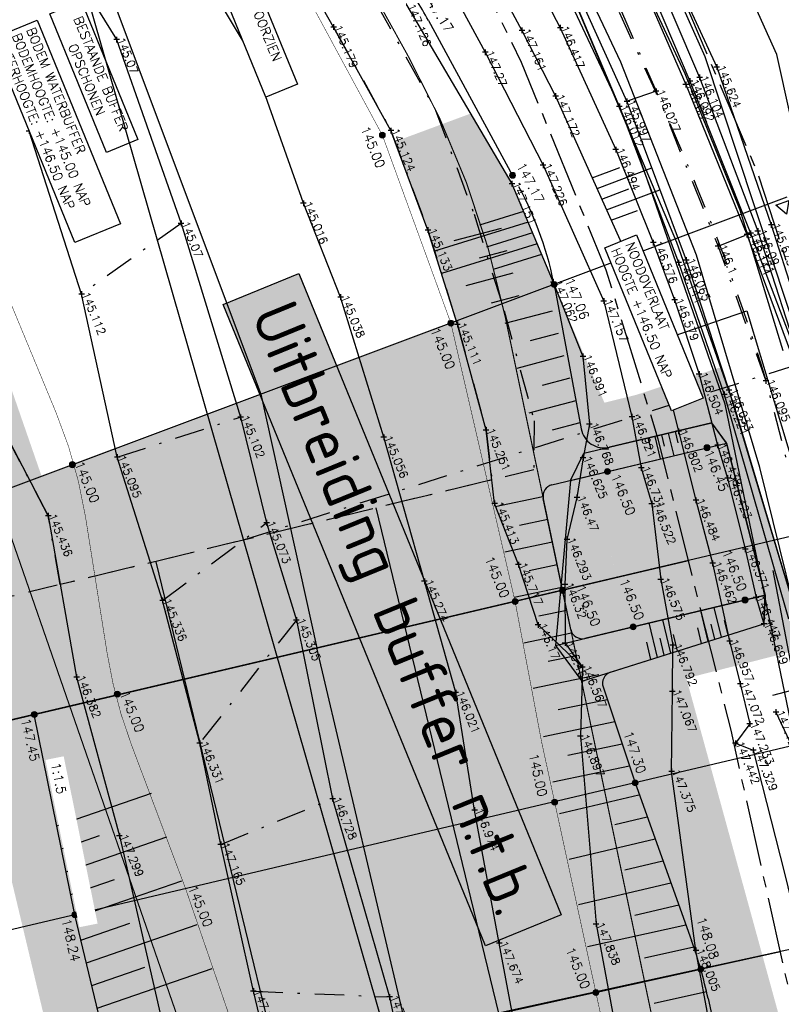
# Model space of a CAD drawing. Header units: metres. Extents: x 189938 to 192675, y 307646 to 311153.
# Tile 26 of 100: x 191661 to 191693, y 309056 to 309099. Entities that reach past the tile are written whole.
import ezdxf

# ---------------------------------------------------------------- set-up
doc = ezdxf.new("R2010")
doc.units = ezdxf.units.M
for name, pattern in [('1-200 CENTER', [4.28625, 2.8575, -0.47625, 0.47625, -0.47625]), ('1-200 DASHDOT', [2.54, 1.27, -0.635, 0, -0.635]), ('1-200 HIDDEN', [0.9525, 0.635, -0.3175])]:
    doc.linetypes.add(name, pattern=pattern)
for name, color, linetype in [('0-ALGEMENE TEKST', 1, 'Continuous'), ('PH-ALG-WERKGRENS', 3, '1-200 WERKGRENS'), ('PH-BEST-KADASTRALE-GRENS', 240, '1-200 CENTER'), ('PH-BEST-KANTVERHARDING', 252, 'Continuous'), ('PH-BEST-KL-LAAGSPANNING-ENEXIS', 12, '1-200 LAAGSPANNING'), ('PH-BEST-TALUD', 8, 'Continuous'), ('PH-HULPLIJNEN-DPROF', 6, '1-200 DASHDOT'), ('PH-HULPLIJNEN-LPROF', 3, '1-200 DASHDOT'), ('PH-INM-BODEM-TALUD', 8, 'Continuous'), ('PH-INM-HOOGTE', 30, 'Continuous'), ('PH-INM-HOOGTE-AANDUIDING', 30, 'Continuous'), ('PH-INM-KRUIN', 8, 'Continuous'), ('PH-INM-MIDDENLIJN-TALUD', 8, 'Continuous'), ('PH-INM-ONVERHARD', 8, 'Continuous'), ('PH-INM-RASTERHEKWERK HANDHaven', 6, '1-200 HEKWERK'), ('PH-INM-RASTERHEKWERK verwijderen', 240, '1-200 HEKWERK'), ('PH-INM-TEEN', 8, 'Continuous'), ('PH-INM-VLAKVERDICHTINGSLIJN', 8, 'Continuous'), ('PH-INM-WEGAS', 6, '1-200 DASHDOT'), ('PH-NIEUW-AAND-DPROF', 3, 'Continuous'), ('PH-NIEUW-BEPLANTING-GAZON-BERM', 75, 'Continuous'), ('PH-NIEUW-HOOGTES', 150, 'Continuous'), ('PH-NIEUW-TEKST', 7, 'Continuous'), ('PH-NIEUW-WEGAS', 2, '1-200 DASHDOT'), ('PH-ONTWERP-HULPLIJNEN', 150, 'Continuous'), ('PH-ONTWERP-WATERBUFFER', 7, 'Continuous'), ('PH-OPBREEK-GAZON-BERM', 75, 'Continuous')]:
    doc.layers.add(name, color=color, linetype=linetype)
doc.layers.add('PH-BEST-HOOGTE', color=20, linetype='Continuous', lineweight=9)
doc.styles.add('NLCS-ISO', font='NLCS-ISO.ttf')
doc.styles.add('ROMANS', font='romans.shx')
doc.linetypes.add('1-200 HEKWERK', pattern='A,1.5,-0.4,["X",ROMANS,S=0.24,R=0,X=-0.275,Y=-0.12],-0.05', length=1.95)
doc.linetypes.add('1-200 LAAGSPANNING', pattern='A,1.5,-0.6,["LS",ROMANS,S=0.24,R=0,X=-0.45,Y=-0.12],-0.05', length=2.15)
doc.linetypes.add('1-200 WERKGRENS', pattern='A,1.5,-0.6,["WERK",ROMANS,S=0.24,R=0,X=-0.5,Y=-0.12],-0.45', length=2.55)

# ---------------------------------------------------------------- blocks, each defined once
blk = doc.blocks.new('Hoogtepunt')
h = blk.add_hatch(color=256)
edge = h.paths.add_edge_path()
edge.add_arc((0, 0), 0.128, 0, 360)
blk.add_circle((0, 0), 0.128)

msp = doc.modelspace()

# ---------------------------------------------------------------- hatches: boundary and pattern name
at = {"layer": '0-ALGEMENE TEKST'}
h = msp.add_hatch(color=255, dxfattribs=at)
h.dxf.hatch_style = 1
h.paths.add_polyline_path([(191672.682, 309087.658), (191683.977, 309060.018), (191680.72, 309058.687), (191669.426, 309086.327)])
at = {"layer": 'PH-NIEUW-BEPLANTING-GAZON-BERM', "transparency": 33554534}
h = msp.add_hatch(color=256, dxfattribs=at)
h.dxf.hatch_style = 1
h.paths.add_polyline_path([(191655.355, 309096.942), (191652.223, 309095.409), (191661.336, 309057.187), (191668.298, 309059.6)])
h = msp.add_hatch(color=256, dxfattribs=at)
h.dxf.hatch_style = 1
h.paths.add_polyline_path([(191683.678, 309087.187), (191681.86, 309091.527), (191680.079, 309094.551), (191676.828, 309093.345), (191678.243, 309089.532), (191679.464, 309085.609)])
h = msp.add_hatch(color=256, dxfattribs=at)
h.dxf.hatch_style = 1
h.paths.add_polyline_path([(191685.049, 309078.901), (191685.844, 309082.09), (191683.678, 309087.187), (191679.464, 309085.609), (191681.532, 309075.738), (191685.774, 309076.627)])
h = msp.add_hatch(color=256, dxfattribs=at)
h.dxf.hatch_style = 1
edge = h.paths.add_edge_path()
edge.add_line((191679.464, 309085.609), (191661.6, 309078.922))
edge.add_line((191661.6, 309078.922), (191673.115, 309045.701))
edge.add_arc((191678.784, 309047.666), 6, 199.1162, 283.6396)
edge.add_line((191680.199, 309041.835), (191682.578, 309042.412))
edge.add_arc((191681.163, 309048.243), 6, 283.6396, 371.8337)
edge.add_line((191687.036, 309049.473), (191679.464, 309085.609))
h = msp.add_hatch(color=256, dxfattribs=at)
h.dxf.hatch_style = 1
h.paths.add_polyline_path([(191691.84, 309080.529), (191690.844, 309083.617), (191688.129, 309082.727), (191688.828, 309079.807)])
h = msp.add_hatch(color=256, dxfattribs=at)
h.dxf.hatch_style = 1
h.paths.add_polyline_path([(191688.828, 309079.807), (191688.129, 309082.727), (191687.236, 309082.434), (191688.245, 309079.667)])
h = msp.add_hatch(color=256, dxfattribs=at)
h.dxf.hatch_style = 1
h.paths.add_polyline_path([(191688.245, 309079.667), (191687.236, 309082.434), (191685.844, 309082.09), (191685.049, 309078.901)])
h = msp.add_hatch(color=256, dxfattribs=at)
h.dxf.hatch_style = 1
h.paths.add_polyline_path([(191693.775, 309074.094), (191691.84, 309080.529), (191685.049, 309078.901), (191685.774, 309076.627), (191687.109, 309072.437)])
h = msp.add_hatch(color=256, dxfattribs=at)
h.dxf.hatch_style = 1
h.paths.add_polyline_path([(191685.774, 309076.627), (191681.532, 309075.738), (191681.943, 309073.781), (191686.384, 309074.711)], flags=17)
h = msp.add_hatch(color=256, dxfattribs=at)
h.dxf.hatch_style = 1
h.paths.add_polyline_path([(191686.384, 309074.711), (191681.943, 309073.781), (191684.57, 309061.241), (191691.327, 309063.095), (191689.374, 309070.211), (191687.109, 309072.437)])
h = msp.add_hatch(color=256, dxfattribs=at)
h.dxf.hatch_style = 1
h.paths.add_polyline_path([(191694.489, 309071.512), (191693.775, 309074.094), (191690.576, 309073.268), (191691.501, 309070.752)])
h = msp.add_hatch(color=256, dxfattribs=at)
h.dxf.hatch_style = 1
h.paths.add_polyline_path([(191690.576, 309073.268), (191689.993, 309073.128), (191690.657, 309070.537), (191691.501, 309070.752)])
h = msp.add_hatch(color=256, dxfattribs=at)
h.dxf.hatch_style = 1
h.paths.add_polyline_path([(191690.657, 309070.537), (191689.993, 309073.128), (191687.109, 309072.437), (191689.374, 309070.211)], flags=17)
h = msp.add_hatch(color=256, dxfattribs=at)
h.dxf.hatch_style = 1
h.paths.add_polyline_path([(191692.385, 309059.238), (191691.327, 309063.095), (191684.57, 309061.241), (191685.392, 309057.318)])
h = msp.add_hatch(color=256, dxfattribs=at)
h.dxf.hatch_style = 1
h.paths.add_polyline_path([(191669.607, 309055.82), (191668.298, 309059.6), (191661.336, 309057.187), (191662.268, 309053.276)])
h = msp.add_hatch(color=256, dxfattribs=at)
h.dxf.hatch_style = 1
h.paths.add_polyline_path([(191693.444, 309055.38), (191692.385, 309059.238), (191685.392, 309057.318), (191686.214, 309053.396)])
at = {"layer": 'PH-OPBREEK-GAZON-BERM', "transparency": 33554585}
h = msp.add_hatch(color=256, dxfattribs=at)
h.dxf.hatch_style = 1
edge = h.paths.add_edge_path()
edge.add_line((191661.6, 309078.922), (191655.355, 309096.942))
edge.add_line((191655.355, 309096.942), (191652.223, 309095.409))
edge.add_line((191652.223, 309095.409), (191661.336, 309057.187))
edge.add_line((191661.336, 309057.187), (191662.268, 309053.276))
edge.add_line((191662.268, 309053.276), (191663.2, 309049.366))
edge.add_line((191663.2, 309049.366), (191664.133, 309045.456))
edge.add_line((191664.133, 309045.456), (191665.065, 309041.545))
edge.add_line((191665.065, 309041.545), (191667.415, 309031.689))
edge.add_line((191667.415, 309031.689), (191667.766, 309030.216))
edge.add_arc((191677.493, 309032.535), 10, 193.4097, 247.4895)
edge.add_arc((191677.493, 309032.535), 10, 247.4895, 283.6396)
edge.add_line((191679.852, 309022.817), (191684.921, 309024.047))
edge.add_line((191684.921, 309024.047), (191690.963, 309025.513))
edge.add_arc((191688.604, 309035.231), 10, 283.6396, 329.4933)
edge.add_arc((191688.604, 309035.231), 10, 329.4937, 375.517)
edge.add_line((191698.24, 309037.906), (191697.825, 309039.418))
edge.add_line((191697.825, 309039.418), (191694.503, 309051.523))
edge.add_line((191694.503, 309051.523), (191693.444, 309055.38))
edge.add_line((191693.444, 309055.38), (191692.385, 309059.238))
edge.add_line((191692.385, 309059.238), (191691.327, 309063.095))
edge.add_line((191691.327, 309063.095), (191689.374, 309070.211))
edge.add_line((191689.374, 309070.211), (191687.109, 309072.437))
edge.add_line((191687.109, 309072.437), (191686.384, 309074.711))
edge.add_line((191686.384, 309074.711), (191685.774, 309076.627))
edge.add_line((191685.774, 309076.627), (191685.049, 309078.901))
edge.add_line((191685.049, 309078.901), (191685.844, 309082.09))
edge.add_line((191685.844, 309082.09), (191683.678, 309087.187))
edge.add_line((191683.678, 309087.187), (191679.464, 309085.609))
edge.add_line((191679.464, 309085.609), (191661.6, 309078.922))
h = msp.add_hatch(color=256, dxfattribs=at)
h.dxf.hatch_style = 1
h.paths.add_polyline_path([(191688.129, 309082.727), (191687.236, 309082.434), (191685.844, 309082.09), (191685.049, 309078.901), (191685.774, 309076.627), (191687.109, 309072.437), (191689.374, 309070.211), (191690.657, 309070.537), (191691.501, 309070.752), (191694.489, 309071.512), (191693.775, 309074.094), (191691.84, 309080.529), (191690.844, 309083.617)], flags=17)

# ---------------------------------------------------------------- linework, layer by layer
at = {"layer": '0-ALGEMENE TEKST'}
msp.add_lwpolyline([(191672.682, 309087.658), (191683.977, 309060.018), (191680.72, 309058.687), (191669.426, 309086.327)], close=True, dxfattribs=at)
at = {"layer": 'PH-ALG-WERKGRENS', "ltscale": 1.25, "flags": 128}
msp.add_lwpolyline([(191688.804, 309084.952), (191691.975, 309086.057), (191696.692, 309070.418), (191693.082, 309069.477)], dxfattribs=at)
at = {"layer": 'PH-BEST-KADASTRALE-GRENS', "flags": 128}
for points in [[(191728.357, 309124.625), (191711.783, 309122.734), (191691.501, 309120.23), (191686.52, 309119.044), (191685.682, 309118.699), (191683.978, 309116.71), (191683.346, 309115.067), (191682.892, 309113.097), (191683.593, 309111.08), (191688.864, 309100.413), (191691.161, 309094.999), (191692.477, 309091.896), (191694.671, 309085.125), (191701.529, 309055.527), (191708.242, 309023.739), (191710.859, 309006.395), (191711.52, 309000)], [(191701.266, 309020.164), (191695.823, 309047.676), (191691.299, 309067.971), (191688.162, 309080.514), (191685.925, 309087.798), (191682.279, 309096.747), (191679.262, 309102.928), (191674.301, 309111.839), (191672.332, 309114.615)]]:
    msp.add_lwpolyline(points, dxfattribs=at)
at = {"layer": 'PH-BEST-KANTVERHARDING', "color": 8}
for points in [[(191697.771, 309070.22), (191694.43, 309084.151), (191690.179, 309096.999), (191685.789, 309106.831), (191682.631, 309114.71), (191683.81, 309117.63), (191685.681, 309119.24), (191688.55, 309120.27)], [(191697.771, 309070.22), (191696.64, 309078.651), (191695.869, 309084.51), (191694.449, 309091.78), (191693.27, 309097.091), (191691.03, 309102.09), (191688.55, 309106.311), (191686.78, 309109.73), (191685.99, 309112.51), (191686.1, 309115.6), (191686.879, 309117.789), (191687.45, 309118.84), (191688.55, 309120.27)], [(191705.779, 308972.995), (191705.541, 308974.69), (191708.2, 308981.601), (191708.35, 308982.7), (191708.251, 308984.36), (191707.46, 308989.64), (191705.389, 309004.73), (191704.43, 309014.021), (191703.251, 309020.339), (191703.111, 309020.33), (191702.47, 309024.779), (191701.65, 309028.95), (191699.9, 309038.43), (191694.591, 309064.86), (191691.05, 309082.031), (191687.219, 309093.09), (191683.581, 309101.75), (191679.639, 309108.62), (191676.491, 309114.469), (191677.376, 309114.51)], [(191683.092, 309109.758), (191684.656, 309106.281), (191689.309, 309096.286)], [(191689.804, 309088.445), (191686.553, 309096.772), (191682.726, 309104.851)], [(191689.309, 309096.286), (191691.681, 309090.403), (191693.533, 309084.337)], [(191694.822, 309070.042), (191692.536, 309079.304), (191689.804, 309088.445)], [(191705.779, 308972.995), (191708.279, 308980.759), (191708.612, 308984.049), (191707.179, 308994.52), (191705.919, 309003.183), (191705.161, 309012.046), (191704.134, 309018.172), (191703.598, 309024.679), (191699.829, 309042.366), (191695.582, 309061.987), (191693.119, 309074.855)]]:
    msp.add_lwpolyline(points, dxfattribs=at)
at = {"layer": 'PH-BEST-KL-LAAGSPANNING-ENEXIS'}
msp.add_lwpolyline([(191616.598, 309162.21), (191628.445, 309154.705), (191633.705, 309151.101), (191641.617, 309145.344), (191648.218, 309140.42), (191650.164, 309138.925), (191653.619, 309136.336), (191663.993, 309127.857), (191666.903, 309125.327), (191668.398, 309123.62), (191669.852, 309122.426), (191673.177, 309119.729), (191675.752, 309117.017), (191676.891, 309115.42), (191678.7, 309112.261), (191684.333, 309099.983), (191688.95, 309089.004), (191691.42, 309081.98), (191694.595, 309071.349), (191698.896, 309052.464), (191702.833, 309033.649), (191705.542, 309019.152), (191707.168, 309007.362)], dxfattribs=at)
at = {"layer": 'PH-BEST-TALUD'}
for points in [[(191685.32, 309091.781), (191686.515, 309092.228)], [(191685.525, 309091.323), (191687.886, 309092.207)], [(191685.73, 309090.866), (191686.896, 309091.303)], [(191685.935, 309090.409), (191688.236, 309091.271)], [(191682.361, 309090.333), (191680.461, 309089.742)], [(191686.14, 309089.952), (191687.276, 309090.377)], [(191682.555, 309089.87), (191678.528, 309088.616)], [(191682.749, 309089.406), (191680.758, 309088.787)], [(191682.943, 309088.943), (191678.825, 309087.661)], [(191683.137, 309088.48), (191681.056, 309087.832)], [(191684.962, 309079.909), (191690.466, 309081.228)], [(191691.107, 309080.358), (191690.466, 309081.228)], [(191688.595, 309080.779), (191688.828, 309079.807)], [(191688.887, 309080.849), (191689.005, 309080.357)], [(191684.379, 309078.741), (191691.108, 309080.353)], [(191687.72, 309080.57), (191687.838, 309080.078)], [(191688.012, 309080.64), (191688.245, 309079.667)], [(191688.304, 309080.709), (191688.421, 309080.218)], [(191692.764, 309073.797), (191691.107, 309080.358)], [(191684.379, 309078.741), (191684.962, 309079.909)], [(191684.379, 309078.741), (191683.741, 309071.63)], [(191690.183, 309019.15), (191676.011, 309077.555)], [(191680.429, 309017.995), (191666.539, 309075.237)], [(191683.741, 309071.63), (191692.763, 309073.792)], [(191692.764, 309073.797), (191692.712, 309072.561)], [(191688.706, 309071.295), (191688.361, 309072.737)], [(191684.877, 309070.085), (191692.712, 309072.561)], [(191688.133, 309071.114), (191687.777, 309072.597)], [(191688.42, 309071.205), (191688.244, 309071.936)], [(191688.993, 309071.386), (191688.823, 309072.096)], [(191683.741, 309071.63), (191684.877, 309070.085)], [(191687.846, 309071.023), (191687.666, 309071.775)]]:
    msp.add_lwpolyline(points, dxfattribs=at)
at = {"layer": 'PH-HULPLIJNEN-DPROF'}
for points in [[(191671.531, 309102.954), (191674.181, 309098.281), (191676.651, 309093.822), (191678.243, 309089.532), (191679.51, 309085.462), (191680.75, 309080.912), (191680.996, 309078.764), (191662.406, 309074.253), (191661.883, 309077.219), (191659.645, 309081.49), (191656.857, 309091.021), (191655.146, 309097.765), (191653.597, 309104.72)], [(191676.013, 309099.308), (191678.565, 309094.701), (191680.231, 309090.21), (191681.526, 309086.05), (191682.818, 309081.31), (191682.799, 309079.202), (191660.231, 309073.726), (191659.872, 309076.533), (191657.688, 309080.7), (191654.831, 309090.468), (191653.103, 309097.278), (191651.562, 309104.196)]]:
    msp.add_lwpolyline(points, dxfattribs=at)
at = {"layer": 'PH-HULPLIJNEN-LPROF', "color": 2}
msp.add_line((191670.295, 309076.175), (191701.125, 309085.942), dxfattribs=at)
at = {"layer": 'PH-HULPLIJNEN-LPROF'}
for points in [[(191688.071, 309095.511), (191686.812, 309095.076)], [(191667.609, 309089.819), (191663.32, 309086.772)], [(191690.741, 309088.834), (191691.986, 309089.336)], [(191692.804, 309083.028), (191692.819, 309083.032)], [(191664.862, 309079.747), (191670.171, 309081.467)], [(191666.809, 309073.572), (191671.29, 309076.918)], [(191672.575, 309072.724), (191668.411, 309067.416)], [(191669.318, 309063.053), (191674.137, 309065.02)], [(191670.726, 309056.731), (191676.59, 309056.48)]]:
    msp.add_lwpolyline(points, dxfattribs=at)
at = {"layer": 'PH-INM-BODEM-TALUD'}
for points in [[(191684.895, 309070.69), (191684.809, 309067.72), (191685.482, 309059.617), (191686.944, 309051.796), (191688.61, 309043.932), (191690.575, 309035.272), (191691.407, 309028.895), (191682.642, 309027.22), (191678.363, 309026.741), (191676.409, 309033.926), (191674.305, 309041.377), (191672.488, 309049.375), (191670.726, 309056.731), (191669.318, 309063.053), (191668.411, 309067.416), (191666.809, 309073.572), (191664.862, 309079.747), (191663.32, 309086.772), (191661.059, 309093.799), (191659.376, 309100.321), (191657.283, 309107.757), (191656.124, 309112.76), (191654.332, 309118.453), (191651.293, 309124.158)], [(191654.332, 309118.453), (191658.898, 309115.191), (191659.116, 309111.455), (191659.546, 309108.358), (191661.245, 309103.513), (191664.833, 309097.742), (191667.609, 309089.819), (191670.171, 309081.467), (191671.29, 309076.918), (191672.575, 309072.724), (191674.137, 309065.02), (191676.59, 309056.48), (191678.31, 309048.02), (191680.642, 309039.807), (191681.957, 309034.605)], [(191687.065, 309032.5), (191685.144, 309041.886), (191682.796, 309050.894), (191681.315, 309058.803), (191680.253, 309064.535), (191679.437, 309069.598), (191678.092, 309074.395), (191676.34, 309080.6), (191674.48, 309086.646), (191672.878, 309090.689), (191670.598, 309097.135), (191668.238, 309101.077)]]:
    msp.add_lwpolyline(points, dxfattribs=at)
at = {"layer": 'PH-INM-HOOGTE', "flags": 128}
for points in [[(191684.067, 309098.25), (191683.823, 309098.25)], [(191683.945, 309098.372), (191683.945, 309098.128)], [(191664.833, 309097.864), (191664.833, 309097.62)], [(191664.955, 309097.742), (191664.711, 309097.742)], [(191670.72, 309097.135), (191670.476, 309097.135)], [(191670.598, 309097.257), (191670.598, 309097.013)], [(191680.836, 309097.195), (191680.592, 309097.195)], [(191680.714, 309097.317), (191680.714, 309097.073)], [(191689.531, 309096.071), (191689.531, 309095.827)], [(191690.063, 309096.109), (191689.819, 309096.109)], [(191689.941, 309096.231), (191689.941, 309095.987)], [(191689.653, 309095.949), (191689.409, 309095.949)], [(191686.609, 309094.858), (191686.365, 309094.858)], [(191686.487, 309094.98), (191686.487, 309094.736)], [(191661.181, 309093.799), (191660.937, 309093.799)], [(191661.059, 309093.921), (191661.059, 309093.677)], [(191686.332, 309093.12), (191686.332, 309092.876)], [(191686.454, 309092.998), (191686.21, 309092.998)], [(191683.322, 309092.328), (191683.078, 309092.328)], [(191683.2, 309092.45), (191683.2, 309092.206)], [(191673, 309090.689), (191672.756, 309090.689)], [(191672.878, 309090.811), (191672.878, 309090.567)], [(191667.731, 309089.819), (191667.487, 309089.819)], [(191667.609, 309089.941), (191667.609, 309089.697)], [(191692.262, 309089.392), (191692.018, 309089.392)], [(191692.14, 309089.514), (191692.14, 309089.27)], [(191692.574, 309089.485), (191692.33, 309089.485)], [(191692.452, 309089.607), (191692.452, 309089.363)], [(191688.069, 309088.99), (191687.825, 309088.99)], [(191687.947, 309089.112), (191687.947, 309088.868)], [(191689.164, 309088.133), (191688.92, 309088.133)], [(191689.042, 309088.255), (191689.042, 309088.011)], [(191663.442, 309086.772), (191663.198, 309086.772)], [(191663.32, 309086.894), (191663.32, 309086.65)], [(191674.48, 309086.768), (191674.48, 309086.524)], [(191674.602, 309086.646), (191674.358, 309086.646)], [(191685.938, 309086.469), (191685.694, 309086.469)], [(191685.816, 309086.591), (191685.816, 309086.347)], [(191688.99, 309086.52), (191688.746, 309086.52)], [(191688.868, 309086.642), (191688.868, 309086.398)], [(191690.041, 309083.323), (191689.797, 309083.323)], [(191689.919, 309083.445), (191689.919, 309083.201)], [(191691.005, 309082.567), (191691.005, 309082.323)], [(191691.127, 309082.445), (191690.883, 309082.445)], [(191670.293, 309081.467), (191670.049, 309081.467)], [(191670.171, 309081.589), (191670.171, 309081.345)], [(191687.153, 309081.486), (191686.909, 309081.486)], [(191687.031, 309081.608), (191687.031, 309081.364)], [(191676.462, 309080.6), (191676.218, 309080.6)], [(191676.34, 309080.722), (191676.34, 309080.478)], [(191690.719, 309080.382), (191690.719, 309080.138)], [(191690.841, 309080.26), (191690.597, 309080.26)], [(191664.984, 309079.747), (191664.74, 309079.747)], [(191664.862, 309079.869), (191664.862, 309079.625)], [(191687.55, 309079.281), (191687.306, 309079.281)], [(191687.428, 309079.403), (191687.428, 309079.159)], [(191691.272, 309078.842), (191691.028, 309078.842)], [(191691.15, 309078.964), (191691.15, 309078.72)], [(191687.882, 309077.861), (191687.882, 309077.617)], [(191688.004, 309077.739), (191687.76, 309077.739)], [(191662.005, 309077.219), (191661.761, 309077.219)], [(191661.883, 309077.341), (191661.883, 309077.097)], [(191671.29, 309077.04), (191671.29, 309076.796)], [(191671.412, 309076.918), (191671.168, 309076.918)], [(191692.033, 309075.774), (191691.789, 309075.774)], [(191691.911, 309075.896), (191691.911, 309075.652)], [(191678.092, 309074.517), (191678.092, 309074.273)], [(191688.39, 309074.471), (191688.146, 309074.471)], [(191688.268, 309074.593), (191688.268, 309074.349)], [(191678.214, 309074.395), (191677.97, 309074.395)], [(191666.931, 309073.572), (191666.687, 309073.572)], [(191666.809, 309073.694), (191666.809, 309073.45)], [(191692.498, 309073.699), (191692.254, 309073.699)], [(191692.376, 309073.821), (191692.376, 309073.577)], [(191672.697, 309072.724), (191672.453, 309072.724)], [(191672.575, 309072.846), (191672.575, 309072.602)], [(191692.834, 309072.561), (191692.59, 309072.561)], [(191692.712, 309072.683), (191692.712, 309072.439)], [(191688.92, 309071.638), (191688.676, 309071.638)], [(191688.798, 309071.76), (191688.798, 309071.516)], [(191663.232, 309070.262), (191662.988, 309070.262)], [(191663.11, 309070.384), (191663.11, 309070.14)], [(191688.773, 309069.765), (191688.773, 309069.521)], [(191679.559, 309069.598), (191679.315, 309069.598)], [(191679.437, 309069.72), (191679.437, 309069.476)], [(191688.895, 309069.643), (191688.651, 309069.643)], [(191684.931, 309067.72), (191684.687, 309067.72)], [(191684.809, 309067.842), (191684.809, 309067.598)], [(191668.533, 309067.416), (191668.289, 309067.416)], [(191668.411, 309067.538), (191668.411, 309067.294)], [(191688.863, 309066.203), (191688.619, 309066.203)], [(191688.741, 309066.325), (191688.741, 309066.081)], [(191674.137, 309065.142), (191674.137, 309064.898)], [(191674.259, 309065.02), (191674.015, 309065.02)], [(191680.253, 309064.657), (191680.253, 309064.413)], [(191680.375, 309064.535), (191680.131, 309064.535)], [(191665.072, 309063.419), (191664.828, 309063.419)], [(191664.95, 309063.541), (191664.95, 309063.297)], [(191669.44, 309063.053), (191669.196, 309063.053)], [(191669.318, 309063.175), (191669.318, 309062.931)], [(191685.604, 309059.617), (191685.36, 309059.617)], [(191685.482, 309059.739), (191685.482, 309059.495)], [(191681.437, 309058.803), (191681.193, 309058.803)], [(191681.315, 309058.925), (191681.315, 309058.681)], [(191689.91, 309058.486), (191689.666, 309058.486)], [(191689.788, 309058.608), (191689.788, 309058.364)], [(191670.848, 309056.731), (191670.604, 309056.731)], [(191670.726, 309056.853), (191670.726, 309056.609)], [(191676.59, 309056.602), (191676.59, 309056.358)], [(191676.712, 309056.48), (191676.468, 309056.48)]]:
    msp.add_lwpolyline(points, dxfattribs=at)
at = {"layer": 'PH-INM-HOOGTE'}
for p in [(191683.945, 309098.25), (191664.833, 309097.742), (191670.598, 309097.135), (191680.714, 309097.195), (191689.941, 309096.109), (191689.531, 309095.949), (191686.487, 309094.858), (191661.059, 309093.799), (191686.332, 309092.998), (191683.2, 309092.328), (191672.878, 309090.689), (191667.609, 309089.819), (191692.14, 309089.392), (191692.452, 309089.485), (191687.947, 309088.99), (191689.042, 309088.133), (191663.32, 309086.772), (191674.48, 309086.646), (191685.816, 309086.469), (191688.868, 309086.52), (191689.919, 309083.323), (191691.005, 309082.445), (191670.171, 309081.467), (191687.031, 309081.486), (191676.34, 309080.6), (191690.719, 309080.26), (191664.862, 309079.747), (191687.428, 309079.281), (191691.15, 309078.842), (191687.882, 309077.739), (191661.883, 309077.219), (191671.29, 309076.918), (191691.911, 309075.774), (191688.268, 309074.471), (191678.092, 309074.395), (191666.809, 309073.572), (191692.376, 309073.699), (191672.575, 309072.724), (191692.712, 309072.561), (191688.798, 309071.638), (191663.11, 309070.262), (191679.437, 309069.598), (191688.773, 309069.643), (191684.809, 309067.72), (191668.411, 309067.416), (191688.741, 309066.203), (191674.137, 309065.02), (191680.253, 309064.535), (191664.95, 309063.419), (191669.318, 309063.053), (191685.482, 309059.617), (191681.315, 309058.803), (191689.788, 309058.486), (191670.726, 309056.731), (191676.59, 309056.48)]:
    msp.add_point(p, dxfattribs=at)
at = {"layer": 'PH-INM-HOOGTE-AANDUIDING', "flags": 128}
for points in [[(191674.303, 309098.281), (191674.059, 309098.281)], [(191674.181, 309098.403), (191674.181, 309098.159)], [(191682.293, 309098.256), (191682.293, 309098.012)], [(191682.415, 309098.134), (191682.171, 309098.134)], [(191690.808, 309096.559), (191690.564, 309096.559)], [(191690.686, 309096.681), (191690.686, 309096.437)], [(191688.071, 309095.633), (191688.071, 309095.389)], [(191689.47, 309095.803), (191689.226, 309095.803)], [(191689.348, 309095.925), (191689.348, 309095.681)], [(191683.862, 309095.303), (191683.618, 309095.303)], [(191683.74, 309095.425), (191683.74, 309095.181)], [(191688.193, 309095.511), (191687.949, 309095.511)], [(191686.934, 309095.076), (191686.69, 309095.076)], [(191686.812, 309095.198), (191686.812, 309094.954)], [(191676.651, 309093.944), (191676.651, 309093.7)], [(191676.773, 309093.822), (191676.529, 309093.822)], [(191681.982, 309091.527), (191681.738, 309091.527)], [(191681.86, 309091.649), (191681.86, 309091.405)], [(191693.155, 309089.75), (191692.911, 309089.75)], [(191693.033, 309089.872), (191693.033, 309089.628)], [(191678.365, 309089.532), (191678.121, 309089.532)], [(191678.243, 309089.654), (191678.243, 309089.41)], [(191692.108, 309089.336), (191691.864, 309089.336)], [(191691.986, 309089.458), (191691.986, 309089.214)], [(191690.741, 309088.956), (191690.741, 309088.712)], [(191690.863, 309088.834), (191690.619, 309088.834)], [(191689.493, 309088.24), (191689.249, 309088.24)], [(191689.371, 309088.362), (191689.371, 309088.118)], [(191683.76, 309087.286), (191683.516, 309087.286)], [(191683.638, 309087.408), (191683.638, 309087.164)], [(191687.581, 309087.011), (191687.337, 309087.011)], [(191687.459, 309087.133), (191687.459, 309086.889)], [(191679.632, 309085.462), (191679.388, 309085.462)], [(191679.51, 309085.584), (191679.51, 309085.34)], [(191684.918, 309084.209), (191684.918, 309083.965)], [(191685.04, 309084.087), (191684.796, 309084.087)], [(191692.926, 309083.028), (191692.682, 309083.028)], [(191692.804, 309083.15), (191692.804, 309082.906)], [(191691.331, 309082.631), (191691.087, 309082.631)], [(191691.209, 309082.753), (191691.209, 309082.509)], [(191685.196, 309081.282), (191685.196, 309081.038)], [(191680.872, 309080.912), (191680.628, 309080.912)], [(191680.75, 309081.034), (191680.75, 309080.79)], [(191685.318, 309081.16), (191685.074, 309081.16)], [(191689.161, 309080.862), (191688.917, 309080.862)], [(191689.039, 309080.984), (191689.039, 309080.74)], [(191685.047, 309079.713), (191684.803, 309079.713)], [(191684.925, 309079.835), (191684.925, 309079.591)], [(191681.113, 309077.871), (191681.113, 309077.627)], [(191684.783, 309078.011), (191684.539, 309078.011)], [(191684.661, 309078.133), (191684.661, 309077.889)], [(191689.906, 309077.888), (191689.662, 309077.888)], [(191689.784, 309078.01), (191689.784, 309077.766)], [(191681.235, 309077.749), (191680.991, 309077.749)], [(191684.353, 309076.198), (191684.109, 309076.198)], [(191684.231, 309076.32), (191684.231, 309076.076)], [(191690.505, 309075.293), (191690.505, 309075.049)], [(191682.263, 309075.117), (191682.019, 309075.117)], [(191682.141, 309075.239), (191682.141, 309074.995)], [(191690.627, 309075.171), (191690.383, 309075.171)], [(191684.264, 309074.258), (191684.02, 309074.258)], [(191684.142, 309074.38), (191684.142, 309074.136)], [(191683.108, 309072.511), (191682.864, 309072.511)], [(191682.986, 309072.633), (191682.986, 309072.389)], [(191691.233, 309071.934), (191691.233, 309071.69)], [(191684.273, 309071.728), (191684.029, 309071.728)], [(191684.151, 309071.85), (191684.151, 309071.606)], [(191691.355, 309071.812), (191691.111, 309071.812)], [(191685.017, 309070.69), (191684.773, 309070.69)], [(191684.895, 309070.812), (191684.895, 309070.568)], [(191691.821, 309069.971), (191691.577, 309069.971)], [(191691.699, 309070.093), (191691.699, 309069.849)], [(191693.353, 309068.757), (191693.109, 309068.757)], [(191693.231, 309068.879), (191693.231, 309068.635)], [(191692.227, 309068.247), (191691.983, 309068.247)], [(191692.105, 309068.369), (191692.105, 309068.125)], [(191691.612, 309067.412), (191691.368, 309067.412)], [(191691.49, 309067.534), (191691.49, 309067.29)], [(191692.259, 309067.235), (191692.259, 309066.991)], [(191692.381, 309067.113), (191692.137, 309067.113)]]:
    msp.add_lwpolyline(points, dxfattribs=at)
at = {"layer": 'PH-INM-HOOGTE-AANDUIDING'}
for p in [(191674.181, 309098.281), (191682.293, 309098.134), (191690.686, 309096.559), (191689.348, 309095.803), (191683.74, 309095.303), (191688.071, 309095.511), (191686.812, 309095.076), (191676.651, 309093.822), (191681.86, 309091.527), (191693.033, 309089.75), (191678.243, 309089.532), (191691.986, 309089.336), (191690.741, 309088.834), (191689.371, 309088.24), (191683.638, 309087.286), (191687.459, 309087.011), (191679.51, 309085.462), (191684.918, 309084.087), (191692.804, 309083.028), (191691.209, 309082.631), (191680.75, 309080.912), (191685.196, 309081.16), (191689.039, 309080.862), (191684.925, 309079.713), (191684.661, 309078.011), (191689.784, 309077.888), (191681.113, 309077.749), (191684.231, 309076.198), (191682.141, 309075.117), (191690.505, 309075.171), (191684.142, 309074.258), (191682.986, 309072.511), (191684.151, 309071.728), (191691.233, 309071.812), (191684.895, 309070.69), (191691.699, 309069.971), (191693.231, 309068.757), (191692.105, 309068.247), (191691.49, 309067.412), (191692.259, 309067.113)]:
    msp.add_point(p, dxfattribs=at)
at = {"layer": 'PH-INM-KRUIN'}
for points in [[(191647.384, 309135.24), (191648.727, 309132.828), (191650.103, 309131.618), (191655.235, 309127.185), (191659.584, 309123.373), (191664.179, 309118.456), (191667.618, 309114.639), (191669.721, 309112.527), (191670.864, 309110.445), (191674.469, 309104.126), (191677.339, 309099.206), (191681.86, 309091.527), (191683.638, 309087.286), (191684.918, 309084.087), (191685.196, 309081.16), (191684.925, 309079.713), (191684.661, 309078.011), (191684.231, 309076.198), (191684.142, 309074.258), (191684.151, 309071.728), (191684.895, 309070.69)], [(191693.231, 309068.757), (191694.886, 309065.248), (191696.159, 309059.154), (191697.413, 309053.472), (191698.694, 309047.498), (191699.874, 309041.137), (191700.881, 309036.259), (191701.988, 309030.834), (191703.911, 309021.034), (191704.37, 309016.399)]]:
    msp.add_lwpolyline(points, dxfattribs=at)
at = {"layer": 'PH-INM-MIDDENLIJN-TALUD'}
msp.add_lwpolyline([(191649.795, 309135.846), (191652.693, 309132.503), (191655.805, 309129.217), (191661.641, 309123.522), (191665.345, 309120.247), (191669.746, 309115.134), (191673.19, 309110.001), (191676.027, 309105.838), (191680.714, 309097.195), (191683.2, 309092.328), (191685.816, 309086.469), (191687.031, 309081.486), (191687.428, 309079.281), (191687.882, 309077.739), (191688.268, 309074.471), (191688.798, 309071.638)], dxfattribs=at)
at = {"layer": 'PH-INM-ONVERHARD'}
for points in [[(191698.795, 309123.31), (191691.906, 309122.255), (191689.663, 309121.853), (191686.472, 309120.967), (191684.171, 309119.272), (191683.361, 309118.382), (191682.452, 309116.865), (191682.047, 309115.336), (191682.17, 309112.752), (191682.922, 309110.38), (191683.926, 309108.182), (191685.893, 309103.763), (191689.348, 309095.803), (191691.986, 309089.336), (191694.236, 309083.26), (191696.519, 309073.551)], [(191678.064, 309113.883), (191678.507, 309112.969), (191678.818, 309112.282), (191679.707, 309110.405), (191680.49, 309108.317), (191683.143, 309102.918), (191684.198, 309100.867), (191686.812, 309095.076), (191689.371, 309088.24), (191691.209, 309082.631), (191694.163, 309072.794)]]:
    msp.add_lwpolyline(points, dxfattribs=at)
at = {"layer": 'PH-INM-RASTERHEKWERK HANDHaven'}
msp.add_lwpolyline([(191699.137, 309121.703), (191692.265, 309120.788), (191688.865, 309120.123), (191687.161, 309119.56), (191685.176, 309118.603), (191684.323, 309117.762), (191683.357, 309116.14), (191683.154, 309114.635), (191683.184, 309113.43), (191683.454, 309112.403), (191684.352, 309110.544), (191685.392, 309108.307), (191687.022, 309104.476), (191690.686, 309096.559), (191693.033, 309089.75), (191695.005, 309083.551), (191697.361, 309073.674)], dxfattribs=at)
at = {"layer": 'PH-INM-RASTERHEKWERK HANDHaven', "flags": 128}
for points in [[(191674.207, 309112.936), (191675.431, 309111.05), (191676.399, 309109.426), (191677.795, 309106.498), (191682.293, 309098.134), (191683.74, 309095.303), (191687.459, 309087.011), (191688.527, 309082.856)], [(191691.507, 309070.731), (191691.699, 309069.971), (191692.105, 309068.247), (191691.49, 309067.412), (191692.259, 309067.113), (191693.606, 309061.811), (191694.911, 309056.453), (191694.291, 309055.99), (191695.187, 309055.671), (191696.382, 309050.175), (191697.807, 309044.917), (191697.253, 309044.244)]]:
    msp.add_lwpolyline(points, dxfattribs=at)
at = {"layer": 'PH-INM-RASTERHEKWERK verwijderen', "flags": 128}
msp.add_lwpolyline([(191688.527, 309082.853), (191689.039, 309080.862), (191689.784, 309077.888), (191690.505, 309075.171), (191691.233, 309071.812), (191691.507, 309070.731)], dxfattribs=at)
at = {"layer": 'PH-INM-TEEN'}
msp.add_lwpolyline([(191684.895, 309070.69), (191682.986, 309072.511), (191682.141, 309075.117), (191681.113, 309077.749), (191680.75, 309080.912), (191679.51, 309085.462), (191678.243, 309089.532), (191676.651, 309093.822), (191674.181, 309098.281), (191671.531, 309102.954)], dxfattribs=at)
at = {"layer": 'PH-INM-VLAKVERDICHTINGSLIJN'}
for points in [[(191698.805, 309123.043), (191692.032, 309121.892), (191689.757, 309121.646), (191686.493, 309120.513), (191684.572, 309119.387), (191683.541, 309118.275), (191682.766, 309116.789), (191682.51, 309115.33), (191682.547, 309113.311), (191683.262, 309110.488), (191684.179, 309108.286), (191686.122, 309103.951), (191689.531, 309095.949), (191692.14, 309089.392), (191694.424, 309083.397)], [(191698.839, 309122.529), (191692.148, 309121.401), (191689.764, 309121.025), (191688.148, 309120.562), (191686.337, 309119.851), (191685.043, 309119.096), (191684.059, 309118), (191683.208, 309116.546), (191682.983, 309114.729), (191682.853, 309113.497), (191683.038, 309112.341), (191683.49, 309110.796), (191684.908, 309108.053), (191686.494, 309104.175), (191689.941, 309096.109), (191692.452, 309089.485), (191694.424, 309083.397), (191696.937, 309073.587)], [(191676.785, 309111.924), (191678.026, 309109.665), (191679.923, 309105.657), (191681.971, 309102.037), (191683.945, 309098.25), (191686.332, 309092.998), (191687.947, 309088.99), (191688.868, 309086.52), (191689.919, 309083.323), (191690.719, 309080.26), (191691.15, 309078.842), (191691.911, 309075.774), (191692.376, 309073.699), (191692.712, 309072.561)], [(191678.442, 309111.711), (191679.93, 309108.699), (191681.579, 309105.258), (191682.79, 309102.666), (191684.002, 309100.192), (191686.487, 309094.858), (191689.042, 309088.133), (191691.005, 309082.445), (191693.767, 309072.772)], [(191653.597, 309104.72), (191655.146, 309097.765), (191656.857, 309091.021), (191658.868, 309084.116), (191659.645, 309081.49), (191661.883, 309077.219), (191663.11, 309070.262), (191664.95, 309063.419), (191666.658, 309055.956), (191668.772, 309047.382), (191670.88, 309038.932), (191672.752, 309030.631), (191674.551, 309022.498), (191682.609, 309023.161), (191689.511, 309023.872), (191696.944, 309024.504), (191696.576, 309029.7), (191694.791, 309037.077), (191692.802, 309044.757), (191691.02, 309051.874), (191689.788, 309058.486), (191688.741, 309066.203), (191688.773, 309069.643), (191688.798, 309071.638)]]:
    msp.add_lwpolyline(points, dxfattribs=at)
at = {"layer": 'PH-INM-WEGAS', "flags": 128}
msp.add_lwpolyline([(191678.849, 309118.556), (191680.217, 309113.812), (191681.813, 309109.405), (191685.043, 309102.501), (191688.071, 309095.511), (191690.741, 309088.834), (191692.804, 309083.028), (191695.382, 309073.053)], dxfattribs=at)
at = {"layer": 'PH-NIEUW-AAND-DPROF', "color": 8}
msp.add_lwpolyline([(191684.479, 309026.82), (191652.349, 309138.624)], dxfattribs=at)
at = {"layer": 'PH-NIEUW-AAND-DPROF', "color": 1}
for points in [[(191693.709, 309090.942), (191690.489, 309089.736)], [(191690.489, 309089.736), (191648.151, 309073.887)], [(191694.593, 309076.499), (191653.139, 309066.745)], [(191696.062, 309067.805), (191655.15, 309058.171)], [(191697.909, 309059.42), (191656.678, 309050.402)]]:
    msp.add_lwpolyline(points, dxfattribs=at)
at = {"layer": 'PH-NIEUW-AAND-DPROF', "color": 7}
msp.add_lwpolyline([(191693.788, 309090.811), (191693.689, 309090.219), (191693.226, 309090.601)], close=True, dxfattribs=at)
at = {"layer": 'PH-NIEUW-WEGAS', "flags": 128}
msp.add_lwpolyline([(191692.819, 309083.032, 0.032165), (191688.251, 309095.046), (191679.322, 309114.64, 0.139266), (191672.952, 309122.136), (191668.947, 309124.816, -0.02986), (191666.096, 309126.98), (191655.915, 309135.715, 0.005525), (191653.375, 309137.846, 0.014126), (191646.675, 309143.032), (191646.309, 309143.299), (191638.173, 309149.237), (191635.682, 309151.055, 0.021091), (191628.667, 309155.735), (191620.688, 309160.585, -0.008572), (191616.339, 309163.331, -0.042184), (191596.453, 309178.917), (191587.078, 309187.634, -0.030599), (191578.648, 309196.493), (191560.147, 309218.487, -0.03581), (191555.945, 309224.276, -0.016359), (191554.31, 309227.109), (191552.307, 309230.858, -0.028408), (191550.875, 309233.949), (191544.011, 309251.277, 0.017081), (191542.372, 309255.033, 0.017081)], format="xyb", dxfattribs=at)
at = {"layer": 'PH-ONTWERP-HULPLIJNEN'}
for points in [[(191664.124, 309100.938), (191671.042, 309082.457)], [(191685.844, 309087.997), (191655.362, 309076.587)], [(191671.042, 309082.457), (191673.455, 309071.522)], [(191657.443, 309067.751), (191689.468, 309075.292)], [(191677.371, 309054.896), (191673.455, 309071.522)], [(191661.317, 309051.359), (191693.425, 309058.433)]]:
    msp.add_lwpolyline(points, dxfattribs=at)
at = {"layer": 'PH-ONTWERP-WATERBUFFER'}
for p, q in [((191678.265, 309098.567), (191681.888, 309091.89)), ((191681.391, 309089.603), (191679.361, 309089.065)), ((191681.647, 309088.636), (191680.453, 309088.32)), ((191681.903, 309087.67), (191679.874, 309087.132)), ((191683.682, 309087.188), (191684.842, 309080.961)), ((191682.16, 309086.703), (191680.965, 309086.386)), ((191683.591, 309086.043), (191681.561, 309085.505)), ((191683.847, 309085.076), (191682.653, 309084.76)), ((191684.103, 309084.11), (191682.073, 309083.572)), ((191684.359, 309083.143), (191683.165, 309082.827)), ((191684.615, 309082.176), (191682.586, 309081.638)), ((191684.784, 309081.219), (191683.59, 309080.903)), ((191683.197, 309078.036), (191681.141, 309077.605)), ((191683.402, 309077.057), (191682.192, 309076.804)), ((191683.607, 309076.079), (191681.551, 309075.648)), ((191683.812, 309075.1), (191682.602, 309074.846)), ((191684.017, 309074.121), (191681.961, 309073.69)), ((191684.222, 309073.142), (191683.013, 309072.889)), ((191684.427, 309072.164), (191682.372, 309071.733)), ((191684.632, 309071.185), (191683.423, 309070.931)), ((191685.607, 309070.367), (191682.782, 309069.775)), ((191685.785, 309069.839), (191687.169, 309065.705)), ((191685.968, 309069.291), (191683.859, 309068.849)), ((191686.288, 309068.336), (191683.218, 309067.693)), ((191686.607, 309067.381), (191684.269, 309066.891)), ((191686.927, 309066.426), (191683.628, 309065.735)), ((191683.912, 309064.382), (191687.333, 309065.188)), ((191686.297, 309063.916), (191687.691, 309064.245)), ((191684.322, 309062.424), (191688.029, 309063.297)), ((191686.727, 309061.963), (191688.368, 309062.349)), ((191684.732, 309060.466), (191688.707, 309061.402)), ((191687.158, 309060.01), (191689.045, 309060.454)), ((191685.113, 309058.65), (191689.356, 309059.585)), ((191687.564, 309058.166), (191689.695, 309058.636)), ((191685.523, 309056.692), (191689.994, 309057.677)), ((191687.994, 309056.213), (191690.247, 309056.709))]:
    msp.add_line(p, q, dxfattribs=at)
at = {"layer": 'PH-ONTWERP-WATERBUFFER', "color": 150, "linetype": '1-200 HIDDEN', "ltscale": 2, "flags": 128}
msp.add_lwpolyline([(191657.379, 309124.149, 0.05, 0.05, 0), (191659.846, 309121.6, 0.05, 0.05, 0), (191662.355, 309118.619, 0.05, 0.05, 0), (191662.901, 309118.04, 0.05, 0.05, 0), (191665.677, 309115.401, 0.05, 0.05, -0.086488), (191668.745, 309111.263, 0.05, 0.05, 0), (191669.074, 309110.609, 0.05, 0.05, 0.042932), (191670.094, 309109.232, 0.05, 0.05, -0.054433), (191672.597, 309105.684, 0.05, 0.05, 0), (191677.41, 309096.991, 0.05, 0.05, -0.074925), (191681.566, 309085.818, 0.05, 0.05, 0), (191689.091, 309049.904, 0.05, 0.05, -0.405012), (191683.073, 309040.371, 0.05, 0.05, 0), (191680.694, 309039.794, 0.05, 0.05, -0.386487), (191671.131, 309045.013, 0.05, 0.05, 0), (191660.241, 309076.431, 0.05, 0.05, 0.404715), (191650.31, 309081.452, 0.05, 0.05, 0), (191643.147, 309079.234, 0.05, 0.05, 0), (191642.184, 309084.129, 0.05, 0.05, 0), (191642.782, 309084.293, 0.05, 0.05, 0.434524), (191646.185, 309090.763, 0.05, 0.05, 0), (191642.278, 309101.96, 0.05, 0.05, 0), (191639.679, 309109.602, 0.05, 0.05, -0.055888), (191638.723, 309113.955, 0.05, 0.05, 0), (191638.276, 309118.211, 0.05, 0.05, -0.130008), (191638.668, 309120.738, 0.05, 0.05, 0), (191642.757, 309130.079, 0.05, 0.05, 0.170777), (191643.136, 309132.978, 0.05, 0.05, -0.037176), (191642.907, 309135.55, 0.05, 0.05, 0), (191642.902, 309136.529, 0.05, 0.05, -0.400571), (191644.325, 309138.034, 0.05, 0.05, 0), (191644.548, 309138.045, 0.05, 0.05, -0.29319), (191645.954, 309137.242, 0.05, 0.05, 0), (191647.863, 309133.589, 0.05, 0.05, 0.114687), (191652.289, 309128.437, 0.05, 0.05, -0.025294), (191657.139, 309124.361, 0, 0, 0)], format="xyseb", dxfattribs=at)
at = {"layer": 'PH-ONTWERP-WATERBUFFER', "const_width": 0.02}
msp.add_lwpolyline([(191655.844, 309097.335, 0.056668), (191656.093, 309096.466), (191662.218, 309081.676, -0.058895), (191663.493, 309077.157), (191664.424, 309071.29, 0.05064), (191665.457, 309067.383), (191667.803, 309061.145), (191673.115, 309045.701, 0.386487), (191680.199, 309041.835), (191682.578, 309042.412, 0.405012), (191687.036, 309049.473), (191683.133, 309067.498), (191681.995, 309073.532), (191679.23, 309085.522), (191676.278, 309093.623), (191670.705, 309103.938)], format="xyb", dxfattribs=at)
at = {"layer": 'PH-ONTWERP-WATERBUFFER'}
for points in [[(191683.585, 309078.55), (191691.108, 309080.353), (191690.466, 309081.228), (191686.058, 309080.171)], [(191688.595, 309080.779), (191688.828, 309079.807)], [(191688.887, 309080.849), (191689.005, 309080.357)], [(191687.72, 309080.57), (191687.838, 309080.078)], [(191688.012, 309080.64), (191688.245, 309079.667)], [(191688.304, 309080.709), (191688.421, 309080.218)], [(191691.108, 309080.353), (191692.764, 309073.792)], [(191684.395, 309072.315), (191683.212, 309077.962)], [(191686.108, 309070.474), (191692.712, 309072.561), (191692.764, 309073.792), (191685.001, 309071.932)], [(191690.884, 309071.983), (191690.576, 309073.268)], [(191690.311, 309071.802), (191689.993, 309073.128)], [(191690.024, 309071.711), (191689.862, 309072.385)], [(191690.597, 309071.893), (191690.441, 309072.545)], [(191691.171, 309072.074), (191691.019, 309072.706)], [(191664.312, 309054.686), (191663.035, 309060.022), (191661.285, 309068.655)], [(191687.169, 309065.705), (191689.598, 309058.909)], [(191662.257, 309063.856), (191666.333, 309065.269)], [(191662.458, 309062.867), (191664.087, 309063.432)], [(191662.658, 309061.879), (191666.988, 309063.379)], [(191662.859, 309060.89), (191664.742, 309061.542)], [(191663.063, 309059.902), (191667.643, 309061.489)], [(191663.297, 309058.925), (191665.396, 309059.653)], [(191663.531, 309057.948), (191668.298, 309059.6)], [(191663.765, 309056.97), (191666.051, 309057.763)], [(191663.999, 309055.993), (191668.953, 309057.71)], [(191690.31, 309056.418), (191693.305, 309042.612)]]:
    msp.add_lwpolyline(points, dxfattribs=at)
for centre, radius, start, end in [((191665.081, 309091.413), 15, 28.4854, 32.5439), ((191668.973, 309084.241), 15, 10.5552, 28.4854), ((191685.825, 309081.144), 1, 190.5552, 283.476), ((191683.701, 309078.064), 0.5, 103.476, 191.8337), ((191684.885, 309072.418), 0.5, 191.8337, 283.476), ((191686.259, 309069.997), 0.5, 107.537, 198.513), ((191670.765, 309052.177), 20, 12.2407, 19.6685)]:
    msp.add_arc(centre, radius, start, end, dxfattribs=at)

# ---------------------------------------------------------------- block references
at = {"layer": 'PH-BEST-HOOGTE', "rotation": 63.43911204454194}
for p in [(191676.278, 309093.623), (191681.888, 309091.89), (191683.682, 309087.188), (191679.23, 309085.522), (191690.263, 309080.151), (191662.926, 309079.418), (191685.976, 309079.123), (191684.041, 309074.003), (191681.997, 309073.522), (191691.903, 309073.586), (191687.083, 309072.431), (191664.86, 309069.532), (191661.285, 309068.655), (191687.169, 309065.705), (191683.7, 309064.877), (191663.035, 309060.022), (191689.994, 309057.677), (191685.477, 309056.671)]:
    msp.add_blockref('Hoogtepunt', p, dxfattribs=at)

# ---------------------------------------------------------------- texts
at = {"layer": '0-ALGEMENE TEKST', "insert": (191672.448, 309086.665), "char_height": 2, "attachment_point": 1, "rotation": 292.2269, "style": 'NLCS-ISO'}
msp.add_mtext_dynamic_manual_height_columns('Uitbreiding buffer n.t.b.', width=28.841, gutter_width=61.683, heights=[0], dxfattribs=at)
at = {"layer": 'PH-INM-HOOGTE', "style": 'ROMANS'}
for s, p in [('147.126', (191677.339, 309099.206)), ('145.179', (191674.181, 309098.281)), ('147.161', (191682.293, 309098.134)), ('146.417', (191683.945, 309098.25)), ('145.07', (191664.833, 309097.742)), ('145.033', (191670.598, 309097.135)), ('147.27', (191680.714, 309097.195)), ('145.624', (191690.686, 309096.559)), ('146.104', (191689.941, 309096.109)), ('146.05', (191689.348, 309095.803)), ('146.092', (191689.531, 309095.949)), ('147.172', (191683.74, 309095.303)), ('146.027', (191688.071, 309095.511)), ('146.012', (191686.487, 309094.858)), ('145.997', (191686.812, 309095.076)), ('145.091', (191661.059, 309093.799)), ('145.124', (191676.651, 309093.822)), ('146.494', (191686.332, 309092.998)), ('147.226', (191683.2, 309092.328)), ('147.151', (191681.86, 309091.527)), ('145.016', (191672.878, 309090.689)), ('145.07', (191667.609, 309089.819)), ('145.675', (191693.033, 309089.75)), ('145.133', (191678.243, 309089.532)), ('146.114', (191691.986, 309089.336)), ('146.121', (191692.14, 309089.392)), ('146.09', (191692.452, 309089.485)), ('146.576', (191687.947, 309088.99)), ('146.1', (191690.741, 309088.834)), ('146.144', (191689.042, 309088.133)), ('146.065', (191689.371, 309088.24)), ('147.062', (191683.638, 309087.286)), ('145.112', (191663.32, 309086.772)), ('145.038', (191674.48, 309086.646)), ('147.091', (191687.459, 309087.011)), ('147.157', (191685.816, 309086.469)), ('146.579', (191688.868, 309086.52)), ('145.111', (191679.51, 309085.462)), ('146.991', (191684.918, 309084.087)), ('146.504', (191689.919, 309083.323)), ('146.095', (191692.804, 309083.028)), ('146.221', (191691.005, 309082.445)), ('146.033', (191691.209, 309082.631)), ('145.102', (191670.171, 309081.467)), ('146.768', (191685.196, 309081.16)), ('146.921', (191687.031, 309081.486)), ('145.251', (191680.75, 309080.912)), ('146.802', (191689.039, 309080.862)), ('145.056', (191676.34, 309080.6)), ('146.438', (191690.719, 309080.26)), ('145.095', (191664.862, 309079.747)), ('146.625', (191684.925, 309079.713)), ('146.731', (191687.428, 309079.281)), ('146.423', (191691.15, 309078.842)), ('145.413', (191681.113, 309077.749)), ('146.47', (191684.661, 309078.011)), ('146.522', (191687.882, 309077.739)), ('146.484', (191689.784, 309077.888)), ('145.436', (191661.883, 309077.219)), ('145.073', (191671.29, 309076.918)), ('146.293', (191684.231, 309076.198)), ('146.371', (191691.911, 309075.774)), ('145.717', (191682.141, 309075.117)), ('146.462', (191690.505, 309075.171)), ('145.274', (191678.092, 309074.395)), ('146.575', (191688.268, 309074.471)), ('146.32', (191684.142, 309074.258)), ('145.336', (191666.809, 309073.572)), ('146.447', (191692.376, 309073.699)), ('145.305', (191672.575, 309072.724)), ('146.17', (191682.986, 309072.511)), ('146.699', (191692.712, 309072.561)), ('146.957', (191691.233, 309071.812)), ('146.461', (191684.151, 309071.728)), ('146.792', (191688.798, 309071.638)), ('146.567', (191684.895, 309070.69)), ('146.382', (191663.11, 309070.262)), ('147.072', (191691.699, 309069.971)), ('146.021', (191679.437, 309069.598)), ('147.067', (191688.773, 309069.643)), ('147.129', (191693.231, 309068.757)), ('147.233', (191692.105, 309068.247)), ('146.897', (191684.809, 309067.72)), ('146.331', (191668.411, 309067.416)), ('147.442', (191691.49, 309067.412)), ('147.329', (191692.259, 309067.113)), ('147.375', (191688.741, 309066.203)), ('146.728', (191674.137, 309065.02)), ('146.974', (191680.253, 309064.535)), ('147.299', (191664.95, 309063.419)), ('147.165', (191669.318, 309063.053)), ('147.838', (191685.482, 309059.617)), ('147.674', (191681.315, 309058.803)), ('148.005', (191689.788, 309058.486)), ('147.944', (191670.726, 309056.731)), ('147.953', (191676.59, 309056.48))]:
    msp.add_text(s, height=0.35, rotation=292.227, dxfattribs=at).set_placement(p)
at = {"layer": 'PH-NIEUW-HOOGTES', "style": 'ROMANS'}
for s, rotation, p in [('147.17', 302.5439, (191678.024, 309099.591)), ('145.00', 292.227, (191675.333, 309093.904)), ('147.17', 297.6169, (191682.047, 309092.303)), ('147.06', 292.227, (191684.122, 309087.379)), ('145.00', 292.227, (191678.345, 309085.229)), ('146.45', 292.227, (191690.121, 309079.966)), ('145.00', 292.227, (191663.022, 309079.467)), ('146.50', 292.227, (191686.116, 309078.933)), ('146.50', 292.227, (191690.907, 309075.658)), ('145.00', 292.227, (191680.684, 309075.372)), ('146.50', 292.227, (191686.485, 309074.414)), ('146.50', 292.227, (191684.607, 309074.146)), ('145.00', 292.227, (191664.956, 309069.581)), ('147.45', 282.8865, (191660.707, 309068.438)), ('147.30', 288.513, (191686.667, 309067.858)), ('145.00', 282.2176, (191682.595, 309066.924)), ('145.00', 292.227, (191667.899, 309061.193)), ('148.24', 282.8865, (191662.457, 309059.805)), ('148.08', 288.513, (191689.813, 309059.845)), ('145.00', 292.227, (191684.164, 309058.521))]:
    msp.add_text(s, height=0.4, rotation=rotation, dxfattribs=at).set_placement(p)
at = {"layer": 'PH-OPBREEK-GAZON-BERM', "color": 2, "transparency": 33554687, "insert": (191663.848, 309096.144), "char_height": 0.4, "attachment_point": 5, "rotation": 292.2269, "style": 'ROMANS', "bg_fill": 16, "box_fill_scale": 1.5, "bg_fill_color": 256, "bg_fill_transparency": 0}
msp.add_mtext_dynamic_manual_height_columns('BESTAANDE BUFFER OPSCHONEN', width=6.05442, gutter_width=61.683, heights=[0], dxfattribs=at)

# ---------------------------------------------------------------- next in the draw order: texts
at = {"layer": 'PH-NIEUW-TEKST', "char_height": 0.4, "attachment_point": 1, "rotation": 292.2269, "style": 'ROMANS', "bg_fill": 19, "box_fill_scale": 1.5, "bg_fill_color": 256, "bg_fill_transparency": 0}
for s, width, insert in [('\\A1;SLIBDIJK IS VOORZIEN VAN BUIS', 6.95516, (191669.731, 309102.365)), ('\\A1;BODEM WATERBUFFER\\PBODEMHOOGTE: +145.00 NAP\\PWATERHOOGTE: +146.50 NAP', 9.07946, (191661.305, 309098.316)), ('\\A1;NOODOVERLAAT\\PHOOGTE +146.50 NAP', 7.19652, (191687.113, 309089.062))]:
    msp.add_mtext_dynamic_manual_height_columns(s, width=width, gutter_width=1, heights=[0], dxfattribs=dict(at, insert=insert))
at = {"layer": 'PH-NIEUW-TEKST', "insert": (191662.395, 309066.616), "char_height": 0.4, "attachment_point": 1, "rotation": 281.4587, "style": 'ROMANS', "bg_fill": 2}
msp.add_mtext_dynamic_manual_height_columns('\\A1;1:1.5', width=6.95516, gutter_width=1, heights=[0], dxfattribs=at)

# ---------------------------------------------------------------- next in the draw order: texts
at = {"layer": '0-ALGEMENE TEKST', "insert": (191646.761, 309080.208), "char_height": 2, "attachment_point": 1, "rotation": 292.2269, "style": 'NLCS-ISO'}
msp.add_mtext_dynamic_manual_height_columns('Verlaging terrein schutterij n.t.b.', width=41.25348, gutter_width=61.683, heights=[0], dxfattribs=at)

doc.saveas('drawing.dxf')
